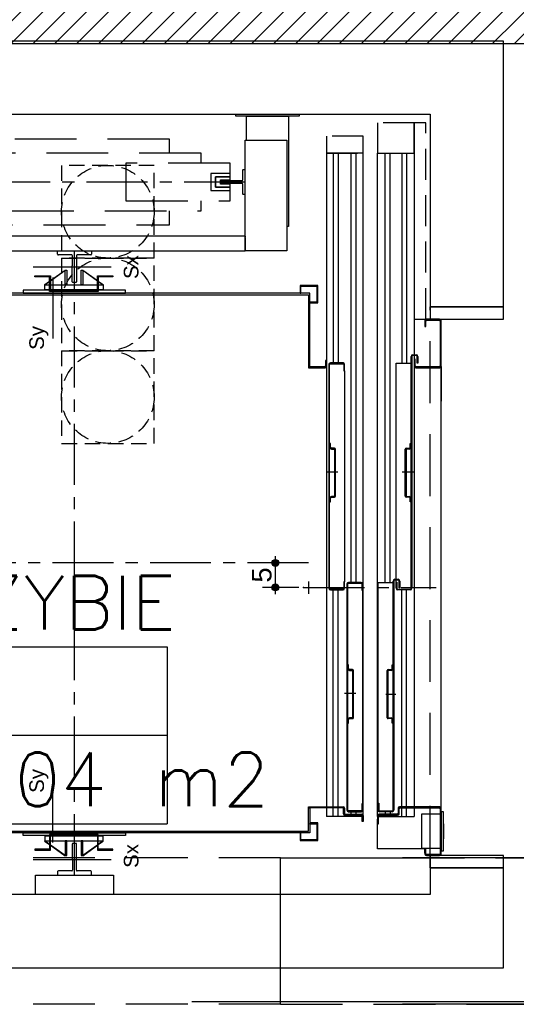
# Model space of a CAD drawing. Header units: inches. Extents: x 18486 to 24864, y 1480 to 5771.
# Tile 16 of 51: x 21797 to 21899, y 2924 to 3125. Entities that reach past the tile are written whole.
import ezdxf
from ezdxf.enums import TextEntityAlignment as Align

# ---------------------------------------------------------------- set-up
doc = ezdxf.new("R2010")
doc.units = ezdxf.units.IN
doc.header["$MEASUREMENT"] = 0
for name, pattern in [('CENTER', [20, 12.5, -2.5, 2.5, -2.5]), ('DASHED', [19.05, 12.7, -6.35]), ('HIDDEN', [9.525, 6.35, -3.175]), ('HIDDEN2', [4.7625, 3.175, -1.5875])]:
    doc.linetypes.add(name, pattern=pattern)
for name, color, linetype in [('_T sciany', 7, 'Continuous'), ('AA_PRZ_SCIANY_030', 7, 'Continuous'), ('AA_PRZERYWANE', 7, 'Continuous'), ('AA_WIDOK_005', 7, 'Continuous')]:
    doc.layers.add(name, color=color, linetype=linetype)
doc.styles.add('GENERATED_STYLE_17', font='arial.ttf')
doc.styles.add('GENERATED_STYLE_20', font='txt')
doc.styles.get("Standard").update_dxf_attribs({"font": 'txt', "bigfont": 'BIGFONT.SHX'})
doc.dimstyles.new('Dimstyle_10', dxfattribs={"dimtxt": 4, "dimasz": 2.66, "dimexe": 0.18, "dimexo": 1, "dimgap": 0.09, "dimtad": 1, "dimdec": 0, "dimzin": 0, "dimdsep": 46, "dimtxsty": 'GENERATED_STYLE_17', "dimblk": 'ARROWHEAD_11', "dimblk1": 'ARROWHEAD_11', "dimblk2": 'ARROWHEAD_11', "dimcen": 0.09, "dimclrd": 255, "dimclre": 255, "dimclrt": 255, "dimadec": 1, "dimazin": 0, "dimtfac": 1, "dimtdec": 4, "dimtmove": 0, "dimatfit": 3, "dimfxl": 0, "dimtolj": 1, "dimtzin": 0, "dimarcsym": 0})

# ---------------------------------------------------------------- blocks, each defined once
blk = doc.blocks.new('PODSZYBIE__161', base_point=(21787.81, 2987.78))
at = {"layer": '_T sciany', "color": 160, "linetype": 'Continuous'}
for p, q in [((21748.57, 2996.84), (21748.57, 2960.6)), ((21748.57, 2996.84), (21827.04, 2996.84)), ((21827.04, 2996.84), (21827.04, 2960.6)), ((21748.57, 2978.72), (21827.04, 2978.72)), ((21748.57, 2960.6), (21827.04, 2960.6))]:
    blk.add_line(p, q, dxfattribs=at)
at = {"color": 0}
for tag in ['floor_f', 'ROOM_NUMBER', 'ROOM_PERIM', 'ROOM_WALLS_SURF', 'ROOM_DOORS_SURF', 'ROOM_WINDS_SURF', 'ROOM_BASELEV', 'ROOM_HEIGHT', 'ROOM_NET_AREA', 'ROOM_REDUCED_AREA', 'ROOM_CALC_AREA', 'ROOM_VOLUME']:
    blk.add_attdef(tag, text='', height=200, dxfattribs=at).set_placement((21787.81, 2930.63), align=Align.BOTTOM_LEFT)
at = {"layer": '_T sciany', "color": 160}
for tag, p in [('ROOM_NAME', (21748.57, 3011.39)), ('ROOM_AREA', (21758.57, 2975.16))]:
    blk.add_attdef(tag, text='', height=11, dxfattribs=at).set_placement(p, align=Align.TOP_LEFT)
blk = doc.blocks.new('WALL_642', base_point=(22122.3, 3133.07))
at = {"layer": '_T sciany'}
h = blk.add_hatch(dxfattribs=at)
h.set_pattern_fill('ANSI31', color=5, style=0, pattern_type=2)
h.set_pattern_definition([(45, (0, 0), (-2.24506403, 2.24506403), [])])
h.paths.add_polyline_path([(21515.68, 3145.57), (21490.68, 3120.57), (21960.14, 3120.57), (21960.14, 3145.57)], flags=0)
at = {"layer": '_T sciany', "color": 5, "linetype": 'Continuous'}
blk.add_line((21490.68, 3120.57), (21960.14, 3120.57), dxfattribs=at)
blk = doc.blocks.new('*D468')
at = {"color": 255, "linetype": 'Continuous'}
for p, q in [((21848.52, 3014.05), (21846.6, 3014.05)), ((21849.22, 3014.75), (21849.22, 3015.45)), ((21855, 3014.05), (21849.92, 3014.05)), ((21849.22, 3009.75), (21849.22, 3013.35)), ((21848.52, 3009.05), (21846.6, 3009.05)), ((21849.22, 3007.65), (21849.22, 3008.35)), ((21854.01, 3009.05), (21849.92, 3009.05))]:
    blk.add_line(p, q, dxfattribs=at)
at = {"color": 255, "linetype": 'Continuous', "const_width": 0.7}
for points in [[(21848.87, 3014.05, 1), (21849.57, 3014.05, 1)], [(21848.87, 3009.05, 1), (21849.57, 3009.05, 1)]]:
    blk.add_lwpolyline(points, format="xyb", close=True, dxfattribs=at)
at = {"color": 255, "linetype": 'Continuous'}
for centre in [(21849.22, 3014.05), (21849.22, 3009.05)]:
    blk.add_circle(centre, 0.7, dxfattribs=at)
at = {"color": 255, "insert": (21844.42, 3010.03), "char_height": 4, "attachment_point": 1, "rotation": 90}
blk.add_mtext('\\A1;{\\fArial|b0|i0|c0|p34;\\C255;5}', dxfattribs=at)
blk = doc.blocks.new('ARROWHEAD_11')
at = {"color": 0, "linetype": 'Continuous'}
blk.add_line((0, 0), (-1, 0), dxfattribs=at)
at = {"color": 0, "linetype": 'Continuous', "const_width": 0.25}
blk.add_lwpolyline([(-0.125, 0, 1), (0.125, 0, 1)], format="xyb", close=True, dxfattribs=at)

msp = doc.modelspace()

# ---------------------------------------------------------------- linework, layer by layer
at = {"color": 150, "linetype": 'Continuous'}
for p, q in [((21896, 3121.05), (21786, 3121.05)), ((21896, 3066.55), (21896, 3121.05)), ((21786, 3106.05), (21881, 3106.05)), ((21841.1, 3105.65), (21841.1, 3106.05)), ((21841.1, 3106.05), (21854.1, 3106.05)), ((21854.1, 3105.65), (21841.1, 3105.65)), ((21843.3, 3100.75), (21843.3, 3105.65)), ((21843.3, 3105.65), (21851.9, 3105.65)), ((21851.9, 3105.65), (21851.9, 3083.05)), ((21854.1, 3106.05), (21854.1, 3105.65)), ((21881, 3106.05), (21881, 3066.55)), ((21843, 3078.05), (21843, 3100.75)), ((21843, 3100.75), (21851.6, 3100.75)), ((21851.6, 3100.75), (21851.6, 3078.05)), ((21859.7, 3098.05), (21859.7, 2962.05)), ((21867.2, 3098.05), (21859.7, 3098.05)), ((21861.1, 3098.05), (21861.1, 3055.05)), ((21862.1, 3098.05), (21862.1, 3055.05)), ((21864.8, 3010.05), (21864.8, 3098.05)), ((21865.8, 3010.05), (21865.8, 3098.05)), ((21867.2, 2962.05), (21867.2, 3098.05)), ((21870.2, 2962.05), (21870.2, 3098.05)), ((21870.2, 3098.05), (21877.7, 3098.05)), ((21871.75, 3010.05), (21871.75, 3098.05)), ((21872.75, 3010.05), (21872.75, 3098.05)), ((21875.15, 3098.05), (21875.15, 3055.04)), ((21876.15, 3098.05), (21876.15, 3055.04)), ((21877.7, 3098.05), (21877.7, 2962.05)), ((21842.5, 3094.55), (21842.5, 3092.5)), ((21842.9, 3094.65), (21842.6, 3094.65)), ((21843, 3089.75), (21843, 3094.55)), ((21838, 3092.3), (21838, 3092)), ((21842.4, 3092.4), (21838.1, 3092.4)), ((21838.1, 3091.9), (21842.4, 3091.9)), ((21842.5, 3091.8), (21842.5, 3089.75)), ((21842.6, 3089.65), (21842.9, 3089.65)), ((21851.9, 3083.05), (21851.6, 3083.05)), ((21843, 3081.05), (21729, 3081.05)), ((21843, 3081.05), (21843, 3080.9)), ((21843, 3080.8), (21843, 3078.05)), ((21729, 3078.05), (21843, 3078.05)), ((21804.5, 3078.05), (21811.5, 3078.05)), ((21804.55, 3077.34), (21804.55, 3078.05)), ((21807.45, 3077.19), (21804.7, 3077.19)), ((21807.6, 3075), (21807.6, 3077.04)), ((21808.4, 3077.05), (21808.4, 3075)), ((21811.35, 3077.2), (21808.55, 3077.2)), ((21811.5, 3078.05), (21811.5, 3077.35)), ((21851.6, 3078.05), (21843, 3078.05)), ((21799.5, 3074.74), (21804.5, 3074.74)), ((21804.5, 3074.74), (21810.5, 3074.74)), ((21807.55, 3074.95), (21807.6, 3075)), ((21807.55, 3071.7), (21807.55, 3074.95)), ((21808.4, 3075), (21808.45, 3074.95)), ((21808.45, 3074.95), (21808.45, 3071.7)), ((21810.5, 3074.74), (21815.5, 3074.74)), ((21799.9, 3072.7), (21799.9, 3072.9)), ((21799.9, 3072.9), (21802.9, 3072.9)), ((21802.9, 3072.7), (21799.9, 3072.7)), ((21802.9, 3072.9), (21803.1, 3072.9)), ((21802.9, 3069.7), (21802.9, 3072.9)), ((21802.9, 3072.9), (21802.9, 3072.7)), ((21803.1, 3071.92), (21806.09, 3074.06)), ((21806.1, 3074.04), (21803.1, 3071.89)), ((21803.1, 3072.9), (21803.1, 3069.9)), ((21803.57, 3072.56), (21803.57, 3067.56)), ((21806.07, 3074.05), (21806.42, 3074.05)), ((21806.07, 3071.05), (21806.07, 3074.05)), ((21806.09, 3074.06), (21806.1, 3074.04)), ((21806.42, 3074.05), (21806.42, 3071.05)), ((21809.37, 3074.05), (21809.72, 3074.05)), ((21809.37, 3071.05), (21809.37, 3074.05)), ((21809.69, 3074.04), (21809.7, 3074.06)), ((21812.7, 3071.89), (21809.69, 3074.04)), ((21809.7, 3074.06), (21812.7, 3071.92)), ((21809.72, 3074.05), (21809.72, 3071.05)), ((21812.7, 3072.9), (21812.9, 3072.9)), ((21812.7, 3069.9), (21812.7, 3072.9)), ((21812.9, 3072.9), (21812.9, 3069.7)), ((21812.9, 3072.7), (21812.9, 3072.9)), ((21812.9, 3072.9), (21815.9, 3072.9)), ((21815.9, 3072.7), (21812.9, 3072.7)), ((21815.9, 3072.9), (21815.9, 3072.7)), ((21801.89, 3071.06), (21802.9, 3071.78)), ((21801.9, 3071.04), (21801.89, 3071.06)), ((21802.9, 3071.75), (21801.9, 3071.04)), ((21801.9, 3070.05), (21801.9, 3071.05)), ((21801.9, 3071.05), (21802.9, 3071.05)), ((21803.1, 3071.05), (21812.7, 3071.05)), ((21806.42, 3071.05), (21806.07, 3071.05)), ((21808.3, 3071.55), (21807.7, 3071.55)), ((21809.72, 3071.05), (21809.37, 3071.05)), ((21812.9, 3071.78), (21813.9, 3071.06)), ((21813.89, 3071.04), (21812.9, 3071.75)), ((21812.9, 3071.05), (21813.9, 3071.05)), ((21813.9, 3071.06), (21813.89, 3071.04)), ((21813.9, 3071.05), (21813.9, 3070.05)), ((21857.9, 3070.95), (21854.3, 3070.95)), ((21854.3, 3070.95), (21854.3, 3069.35)), ((21854.45, 3069.35), (21854.45, 3070.8)), ((21854.45, 3070.8), (21857.75, 3070.8)), ((21857.75, 3070.8), (21857.75, 3067.5)), ((21857.9, 3067.35), (21857.9, 3070.95)), ((21856.3, 3069.35), (21786, 3069.35)), ((21786, 3069.05), (21856, 3069.05)), ((21797.5, 3069.95), (21797.5, 3069.35)), ((21818.5, 3069.95), (21797.5, 3069.95)), ((21797.5, 3069.35), (21818.5, 3069.35)), ((21802.9, 3070.05), (21801.9, 3070.05)), ((21812.9, 3069.7), (21802.9, 3069.7)), ((21812.7, 3070.05), (21803.1, 3070.05)), ((21803.1, 3069.95), (21812.7, 3069.95)), ((21803.1, 3069.9), (21812.7, 3069.9)), ((21813.9, 3070.05), (21812.9, 3070.05)), ((21818.5, 3069.35), (21818.5, 3069.95)), ((21854.3, 3069.35), (21854.45, 3069.35)), ((21856, 3069.05), (21856, 3054.25)), ((21856.3, 3054.25), (21856.3, 3069.35)), ((21803.57, 3067.56), (21803.57, 3060.06)), ((21857.75, 3067.5), (21856.3, 3067.5)), ((21856.3, 3067.5), (21856.3, 3067.35)), ((21856.3, 3067.35), (21857.9, 3067.35)), ((21881, 3066.55), (21896, 3066.55)), ((21896, 3066.55), (21881, 3066.55)), ((21881, 3066.55), (21881, 3064.05)), ((21896, 3064.05), (21896, 3066.55)), ((21879.9, 3063.75), (21879.9, 3062.55)), ((21879.9, 3062.55), (21880.1, 3062.55)), ((21880.1, 3062.55), (21880.1, 3063.65)), ((21882.9, 3064.05), (21880.2, 3064.05)), ((21880.3, 3063.85), (21882.8, 3063.85)), ((21881, 3064.05), (21896, 3064.05)), ((21883, 3063.65), (21883, 3054.45)), ((21883.2, 3054.35), (21883.2, 3063.75)), ((21877.05, 3008.85), (21877.05, 3056.39)), ((21877.2, 3056.39), (21877.2, 3008.85)), ((21877.4, 3056.74), (21878.1, 3056.74)), ((21878.1, 3056.59), (21877.4, 3056.59)), ((21878.3, 3054.99), (21878.3, 3056.39)), ((21878.45, 3056.39), (21878.45, 3054.99)), ((21856, 3054.25), (21856.3, 3054.25)), ((21859.3, 3054.25), (21856, 3054.25)), ((21856, 3054.25), (21856, 3054.05)), ((21859.7, 3055.55), (21859.5, 3055.55)), ((21859.5, 3055.55), (21859.5, 3054.45)), ((21859.7, 3054.35), (21859.7, 3055.55)), ((21860.2, 3054.75), (21860.2, 3008.85)), ((21860.35, 3008.85), (21860.35, 3054.75)), ((21863.1, 3055.05), (21860.5, 3055.05)), ((21860.5, 3054.9), (21863.1, 3054.9)), ((21863.25, 3054.75), (21863.25, 3053.45)), ((21863.4, 3053.45), (21863.4, 3054.75)), ((21874, 3010.13), (21874, 3055.04)), ((21874, 3055.04), (21877.05, 3055.04)), ((21877.9, 3055.85), (21877.7, 3055.85)), ((21877.7, 3055.85), (21877.7, 3054.35)), ((21877.9, 3054.45), (21877.9, 3055.85)), ((21882.8, 3054.25), (21878.1, 3054.25)), ((21878.45, 3054.99), (21878.3, 3054.99)), ((21883.2, 2963.75), (21883.2, 3054.35)), ((21883.2, 3054.35), (21883.2, 3047.21)), ((21856, 3054.05), (21859.4, 3054.05)), ((21863.25, 3053.45), (21863.4, 3053.45)), ((21863.4, 3053.45), (21863.4, 3010.19)), ((21878, 3054.05), (21882.9, 3054.05)), ((21860.5, 3038.52), (21860.35, 3038.52)), ((21860.35, 3038.52), (21860.35, 3037.76)), ((21860.5, 3037.76), (21860.5, 3038.52)), ((21876.9, 3037.76), (21876.9, 3038.52)), ((21876.9, 3038.52), (21877.05, 3038.52)), ((21877.05, 3038.52), (21877.05, 3037.76)), ((21861.32, 3037.56), (21860.7, 3037.56)), ((21860.7, 3037.41), (21861.32, 3037.41)), ((21861.37, 3037.36), (21861.37, 3032.64)), ((21861.52, 3032.64), (21861.52, 3037.36)), ((21875.87, 3032.64), (21875.87, 3037.36)), ((21876.02, 3037.36), (21876.02, 3032.64)), ((21876.07, 3037.56), (21876.7, 3037.56)), ((21876.7, 3037.41), (21876.07, 3037.41)), ((21862.03, 3032.67), (21859.81, 3032.67)), ((21861.37, 3032.64), (21861.37, 3027.72)), ((21861.52, 3027.72), (21861.52, 3032.64)), ((21877.57, 3032.67), (21875.25, 3032.67)), ((21875.87, 3027.72), (21875.87, 3032.64)), ((21876.02, 3032.64), (21876.02, 3027.72)), ((21860.35, 3027.32), (21860.35, 3026.56)), ((21860.35, 3026.56), (21860.5, 3026.56)), ((21860.5, 3026.56), (21860.5, 3027.32)), ((21861.32, 3027.67), (21860.7, 3027.67)), ((21860.7, 3027.52), (21861.32, 3027.52)), ((21876.07, 3027.67), (21876.7, 3027.67)), ((21876.7, 3027.52), (21876.07, 3027.52)), ((21876.9, 3026.56), (21876.9, 3027.32)), ((21877.05, 3026.56), (21876.9, 3026.56)), ((21877.05, 3027.32), (21877.05, 3026.56)), ((21856, 3010.25), (21856, 3007.73)), ((21863.4, 3010.19), (21863.25, 3010.19)), ((21863.25, 3010.19), (21863.25, 3008.85)), ((21863.4, 3008.85), (21863.4, 3010.19)), ((21866.8, 3010.05), (21864.2, 3010.05)), ((21864.2, 3009.9), (21866.8, 3009.9)), ((21870.3, 2964.78), (21870.3, 3010.05)), ((21870.3, 3010.05), (21873.5, 3010.05)), ((21873.35, 2963.35), (21873.35, 3010.35)), ((21873.5, 3010.35), (21873.5, 2963.35)), ((21873.7, 3010.7), (21874.4, 3010.7)), ((21874.4, 3010.55), (21873.7, 3010.55)), ((21874, 3008.85), (21874, 3010.13)), ((21874, 3010.13), (21874.15, 3010.13)), ((21874.15, 3010.13), (21874.15, 3008.85)), ((21874.6, 3008.95), (21874.6, 3010.35)), ((21874.75, 3010.35), (21874.75, 3008.95)), ((21863.1, 3008.7), (21860.5, 3008.7)), ((21860.5, 3008.55), (21863.1, 3008.55)), ((21861.1, 2962.05), (21861.1, 3008.55)), ((21862.1, 2962.05), (21862.1, 3008.55)), ((21863.9, 3009.75), (21863.9, 2963.35)), ((21864.05, 2963.35), (21864.05, 3009.75)), ((21866.95, 3009.75), (21866.95, 3008.45)), ((21866.95, 3008.45), (21867.1, 3008.45)), ((21867.1, 3008.45), (21867.1, 3009.75)), ((21867.1, 3008.44), (21867.1, 2964.69)), ((21874.3, 3008.7), (21876.9, 3008.7)), ((21876.9, 3008.55), (21874.3, 3008.55)), ((21874.75, 3008.95), (21874.6, 3008.95)), ((21875.15, 2962.05), (21875.15, 3008.55)), ((21876.15, 2962.05), (21876.15, 3008.55)), ((21864.2, 2993.14), (21864.05, 2993.14)), ((21864.05, 2993.14), (21864.05, 2992.38)), ((21864.2, 2992.38), (21864.2, 2993.14)), ((21865.02, 2992.18), (21864.4, 2992.18)), ((21864.4, 2992.03), (21865.02, 2992.03)), ((21865.07, 2991.98), (21865.07, 2987.26)), ((21865.22, 2987.26), (21865.22, 2991.98)), ((21872.17, 2987.26), (21872.17, 2991.98)), ((21872.32, 2991.98), (21872.32, 2987.26)), ((21872.37, 2992.18), (21873, 2992.18)), ((21873, 2992.03), (21872.37, 2992.03)), ((21873.2, 2992.38), (21873.2, 2993.14)), ((21873.2, 2993.14), (21873.35, 2993.14)), ((21873.35, 2993.14), (21873.35, 2992.38)), ((21865.73, 2987.29), (21863.41, 2987.29)), ((21865.07, 2987.26), (21865.07, 2982.33)), ((21865.22, 2982.33), (21865.22, 2987.26)), ((21873.92, 2987.05), (21871.9, 2987.05)), ((21872.17, 2982.33), (21872.17, 2987.26)), ((21872.32, 2987.26), (21872.32, 2982.33)), ((21864.05, 2981.93), (21864.05, 2981.18)), ((21864.2, 2981.18), (21864.2, 2981.93)), ((21865.02, 2982.28), (21864.4, 2982.28)), ((21864.4, 2982.13), (21865.02, 2982.13)), ((21872.37, 2982.28), (21873, 2982.28)), ((21873, 2982.13), (21872.37, 2982.13)), ((21873.2, 2981.18), (21873.2, 2981.93)), ((21873.35, 2981.93), (21873.35, 2981.18)), ((21864.05, 2981.18), (21864.2, 2981.18)), ((21873.35, 2981.18), (21873.2, 2981.18)), ((21803.57, 2961.77), (21803.57, 2969.27)), ((21856, 2964.05), (21863.1, 2964.05)), ((21856, 2963.85), (21856, 2964.05)), ((21863, 2963.85), (21856, 2963.85)), ((21856, 2959.05), (21856, 2963.85)), ((21856, 2963.85), (21856.3, 2963.85)), ((21856.3, 2963.85), (21856.3, 2958.75)), ((21863.2, 2962.65), (21863.2, 2963.65)), ((21863.4, 2963.75), (21863.4, 2962.75)), ((21867.1, 2964.69), (21866.95, 2964.69)), ((21866.95, 2964.69), (21866.95, 2963.35)), ((21867.1, 2963.35), (21867.1, 2964.69)), ((21870.3, 2963.35), (21870.3, 2964.78)), ((21870.3, 2964.78), (21870.45, 2964.78)), ((21870.45, 2964.78), (21870.45, 2963.35)), ((21874.4, 2963.75), (21874.4, 2962.75)), ((21874.6, 2962.65), (21874.6, 2963.65)), ((21882.9, 2964.05), (21874.7, 2964.05)), ((21874.8, 2963.85), (21882.8, 2963.85)), ((21883, 2963.65), (21883, 2954.45)), ((21883.2, 2954.35), (21883.2, 2963.75)), ((21803.57, 2956.77), (21803.57, 2961.77)), ((21867.2, 2962.05), (21859.7, 2962.05)), ((21866.8, 2962.35), (21863.5, 2962.35)), ((21863.6, 2962.55), (21866.9, 2962.55)), ((21866.8, 2963.2), (21864.2, 2963.2)), ((21864.2, 2963.05), (21866.8, 2963.05)), ((21864.8, 2962.05), (21864.8, 2963.05)), ((21865.8, 2962.05), (21865.8, 2963.05)), ((21867, 2961.05), (21867, 2962.15)), ((21867.2, 2962.25), (21867.2, 2961.05)), ((21870.15, 2955.45), (21870.15, 2961.55)), ((21870.2, 2962.25), (21870.2, 2960.55)), ((21870.2, 2962.05), (21877.7, 2962.05)), ((21870.4, 2960.55), (21870.4, 2962.15)), ((21874.2, 2962.55), (21870.5, 2962.55)), ((21870.6, 2963.2), (21873.2, 2963.2)), ((21873.2, 2963.05), (21870.6, 2963.05)), ((21870.6, 2962.35), (21874.3, 2962.35)), ((21871.75, 2963.05), (21871.75, 2962.05)), ((21872.75, 2963.05), (21872.75, 2962.05)), ((21882.9, 2962.55), (21879.2, 2962.55)), ((21879.2, 2962.55), (21879.2, 2955.55)), ((21883.7, 2963.05), (21883.2, 2963.05)), ((21883.2, 2963.05), (21883.2, 2955.05)), ((21883.7, 2955.05), (21883.7, 2963.05)), ((21856.3, 2960.75), (21856.3, 2960.6)), ((21857.9, 2960.75), (21856.3, 2960.75)), ((21856.3, 2960.6), (21857.75, 2960.6)), ((21857.75, 2960.6), (21857.75, 2957.3)), ((21857.9, 2957.15), (21857.9, 2960.75)), ((21867.2, 2961.05), (21867, 2961.05)), ((21870.2, 2960.55), (21870.4, 2960.55)), ((21883.72, 2960.6), (21883.7, 2960.6)), ((21883.7, 2960.6), (21883.7, 2957.5)), ((21883.72, 2957.5), (21883.72, 2960.6)), ((21786, 2959.05), (21856, 2959.05)), ((21856.3, 2958.75), (21786, 2958.75)), ((21797.5, 2958.15), (21797.5, 2958.75)), ((21797.5, 2958.75), (21818.5, 2958.75)), ((21818.5, 2958.15), (21797.5, 2958.15)), ((21802.9, 2958.05), (21801.9, 2958.05)), ((21801.9, 2958.05), (21801.9, 2957.05)), ((21802.9, 2958.4), (21802.9, 2955.2)), ((21812.9, 2958.4), (21802.9, 2958.4)), ((21803.1, 2955.2), (21803.1, 2958.2)), ((21803.1, 2958.2), (21812.7, 2958.2)), ((21803.1, 2958.15), (21812.7, 2958.15)), ((21812.7, 2958.05), (21803.1, 2958.05)), ((21812.7, 2958.2), (21812.7, 2955.2)), ((21812.9, 2955.2), (21812.9, 2958.4)), ((21813.9, 2958.05), (21812.9, 2958.05)), ((21813.9, 2957.05), (21813.9, 2958.05)), ((21818.5, 2958.75), (21818.5, 2958.15)), ((21854.45, 2958.75), (21854.3, 2958.75)), ((21854.3, 2958.75), (21854.3, 2957.15)), ((21854.45, 2957.3), (21854.45, 2958.75)), ((21857.75, 2957.3), (21854.45, 2957.3)), ((21883.7, 2957.5), (21883.72, 2957.5)), ((21802.9, 2955.4), (21799.9, 2955.4)), ((21799.9, 2955.4), (21799.9, 2955.2)), ((21801.9, 2957.06), (21801.89, 2957.04)), ((21801.89, 2957.04), (21802.9, 2956.32)), ((21802.9, 2956.35), (21801.9, 2957.06)), ((21801.9, 2957.05), (21802.9, 2957.05)), ((21802.9, 2955.2), (21802.9, 2955.4)), ((21803.1, 2957.05), (21812.7, 2957.05)), ((21806.1, 2954.06), (21803.1, 2956.21)), ((21803.1, 2956.18), (21806.09, 2954.04)), ((21806.42, 2957.05), (21806.07, 2957.05)), ((21806.07, 2957.05), (21806.07, 2954.05)), ((21806.42, 2954.05), (21806.42, 2957.05)), ((21807.55, 2956.4), (21807.55, 2953.15)), ((21808.3, 2956.55), (21807.7, 2956.55)), ((21808.45, 2953.15), (21808.45, 2956.4)), ((21809.72, 2957.05), (21809.37, 2957.05)), ((21809.37, 2957.05), (21809.37, 2954.05)), ((21812.7, 2956.21), (21809.69, 2954.06)), ((21809.7, 2954.04), (21812.7, 2956.18)), ((21809.72, 2954.05), (21809.72, 2957.05)), ((21813.89, 2957.06), (21812.9, 2956.35)), ((21812.9, 2957.05), (21813.9, 2957.05)), ((21812.9, 2956.32), (21813.9, 2957.04)), ((21815.9, 2955.4), (21812.9, 2955.4)), ((21812.9, 2955.4), (21812.9, 2955.2)), ((21813.9, 2957.04), (21813.89, 2957.06)), ((21815.9, 2955.2), (21815.9, 2955.4)), ((21854.3, 2957.15), (21857.9, 2957.15)), ((21879.85, 2955.45), (21870.15, 2955.45)), ((21879.2, 2955.55), (21882.9, 2955.55)), ((21879.85, 2954.55), (21879.85, 2955.45)), ((21880.1, 2955.45), (21879.9, 2955.45)), ((21879.9, 2955.45), (21879.9, 2954.35)), ((21880.1, 2954.45), (21880.1, 2955.45)), ((21799.5, 2953.25), (21804.5, 2953.25)), ((21799.9, 2955.2), (21802.9, 2955.2)), ((21802.9, 2955.2), (21803.1, 2955.2)), ((21804.5, 2953.25), (21810.5, 2953.25)), ((21806.07, 2954.05), (21806.42, 2954.05)), ((21806.09, 2954.04), (21806.1, 2954.06)), ((21809.37, 2954.05), (21809.72, 2954.05)), ((21809.69, 2954.06), (21809.7, 2954.04)), ((21810.5, 2953.25), (21815.5, 2953.25)), ((21812.7, 2955.2), (21812.9, 2955.2)), ((21812.9, 2955.2), (21815.9, 2955.2)), ((21880.2, 2954.05), (21882.9, 2954.05)), ((21882.8, 2954.25), (21880.3, 2954.25)), ((21896, 2954.05), (21881, 2954.05)), ((21881, 2954.05), (21881, 2951.55)), ((21883.2, 2955.05), (21883.7, 2955.05)), ((21896, 2951.55), (21896, 2954.05)), ((21807.55, 2953.15), (21807.6, 2953.1)), ((21807.6, 2953.1), (21807.6, 2951.07)), ((21808.4, 2953.1), (21808.45, 2953.15)), ((21808.4, 2951.05), (21808.4, 2953.1)), ((21896, 2951.55), (21881, 2951.55)), ((21881, 2951.55), (21881, 2946.05)), ((21881, 2951.55), (21896, 2951.55)), ((21896, 2931.05), (21896, 2951.55)), ((21800, 2946.05), (21800, 2950.05)), ((21800, 2950.05), (21816, 2950.05)), ((21804.5, 2950.05), (21811.5, 2950.05)), ((21804.55, 2950.77), (21804.55, 2950.05)), ((21807.45, 2950.92), (21804.7, 2950.92)), ((21811.35, 2950.9), (21808.55, 2950.9)), ((21811.5, 2950.05), (21811.5, 2950.75)), ((21816, 2950.05), (21816, 2946.05)), ((21881, 2946.05), (21786, 2946.05)), ((21816, 2946.05), (21800, 2946.05)), ((21786, 2931.05), (21896, 2931.05))]:
    msp.add_line(p, q, dxfattribs=at)
at = {"color": 150, "linetype": 'HIDDEN'}
for p, q in [((21877.7, 3104.25), (21870.2, 3104.25)), ((21870.2, 3104.25), (21870.2, 3098.05)), ((21877.7, 3098.05), (21877.7, 3104.25)), ((21880.1, 3104.25), (21877.7, 3104.25)), ((21877.7, 3104.25), (21877.7, 3064.05)), ((21880.1, 3064.05), (21880.1, 3104.25)), ((21867.2, 3101.55), (21859.7, 3101.55)), ((21859.7, 3101.55), (21859.7, 3098.05)), ((21867.2, 3098.05), (21867.2, 3101.55)), ((21859.7, 3098.05), (21867.2, 3098.05)), ((21870.2, 3098.05), (21877.7, 3098.05)), ((21877.7, 3064.05), (21880.1, 3064.05))]:
    msp.add_line(p, q, dxfattribs=at)
at = {"color": 150, "linetype": 'DASHED'}
for p, q in [((21827.5, 3100.95), (21744.5, 3100.95)), ((21827.5, 3098.05), (21827.5, 3100.95)), ((21834, 3098.05), (21738, 3098.05)), ((21834, 3096), (21834, 3098.05)), ((21839.95, 3096), (21818.55, 3096)), ((21818.55, 3096), (21818.55, 3088.3)), ((21839.95, 3092.6), (21839.95, 3096)), ((21835.95, 3093.9), (21835.95, 3090.4)), ((21839.95, 3093.9), (21835.95, 3093.9)), ((21836.95, 3093.2), (21836.95, 3091.1)), ((21839.95, 3093.2), (21836.95, 3093.2)), ((21836.95, 3091.1), (21836.95, 3093.2)), ((21836.95, 3093.2), (21839.95, 3093.2)), ((21837.95, 3091.7), (21837.95, 3092.6)), ((21837.95, 3092.6), (21839.95, 3092.6)), ((21836.95, 3091.1), (21839.95, 3091.1)), ((21839.95, 3091.1), (21836.95, 3091.1)), ((21839.95, 3091.7), (21837.95, 3091.7)), ((21839.95, 3088.3), (21839.95, 3091.7)), ((21835.95, 3090.4), (21839.95, 3090.4)), ((21818.55, 3088.3), (21839.95, 3088.3)), ((21834, 3086.25), (21834, 3088.3)), ((21738, 3086.25), (21834, 3086.25)), ((21827.5, 3083.35), (21827.5, 3086.25)), ((21744.5, 3083.35), (21827.5, 3083.35)), ((21881, 2951.55), (21881, 3066.55))]:
    msp.add_line(p, q, dxfattribs=at)
at = {"color": 150, "linetype": 'CENTER'}
for p, q in [((21843, 3092.15), (21729, 3092.15)), ((21808, 2950.05), (21808, 3078.05)), ((21856, 3014.05), (21716, 3014.05)), ((21855.01, 3009.05), (21882.2, 3009.05))]:
    msp.add_line(p, q, dxfattribs=at)
at = {"color": 150, "linetype": 'Continuous'}
for centre, radius, start, end in [((21842.6, 3094.55), 0.1, 90, 180), ((21842.9, 3094.55), 0.1, 0, 90), ((21838.1, 3092.3), 0.1, 90, 180), ((21838.1, 3092), 0.1, 180, 270), ((21842.4, 3092.5), 0.1, 270, 0), ((21842.4, 3091.8), 0.1, 0, 90), ((21842.6, 3089.75), 0.1, 180, 270), ((21842.9, 3089.75), 0.1, 270, 0), ((21804.7, 3077.34), 0.15, 180, 270), ((21807.45, 3077.04), 0.15, 0, 90), ((21808.55, 3077.05), 0.15, 90, 180), ((21811.35, 3077.35), 0.15, 270, 0), ((21807.7, 3071.7), 0.15, 180, 270), ((21808.3, 3071.7), 0.15, 270, 0), ((21880.2, 3063.75), 0.3, 90, 180), ((21880.3, 3063.65), 0.2, 90, 180), ((21882.8, 3063.65), 0.2, 0, 90), ((21882.9, 3063.75), 0.3, 0, 90), ((21877.4, 3056.39), 0.35, 90, 180), ((21877.4, 3056.39), 0.2, 90, 180), ((21878.1, 3056.39), 0.35, 0, 90), ((21878.1, 3056.39), 0.2, 0, 90), ((21859.3, 3054.45), 0.2, 270, 0), ((21859.4, 3054.35), 0.3, 270, 0), ((21860.5, 3054.75), 0.3, 90, 180), ((21860.5, 3054.75), 0.15, 90, 180), ((21863.1, 3054.75), 0.3, 0, 90), ((21863.1, 3054.75), 0.15, 0, 90), ((21878, 3054.35), 0.3, 180, 270), ((21878.1, 3054.45), 0.2, 180, 270), ((21882.8, 3054.45), 0.2, 270, 0), ((21882.9, 3054.35), 0.3, 270, 0), ((21860.7, 3037.76), 0.35, 180, 270), ((21860.7, 3037.76), 0.2, 180, 270), ((21861.32, 3037.36), 0.2, 0, 90), ((21861.32, 3037.36), 0.05, 0, 90), ((21876.07, 3037.36), 0.2, 90, 180), ((21876.07, 3037.36), 0.05, 90, 180), ((21876.7, 3037.76), 0.2, 270, 0), ((21876.7, 3037.76), 0.35, 270, 0), ((21860.7, 3027.32), 0.35, 90, 180), ((21860.7, 3027.32), 0.2, 90, 180), ((21861.32, 3027.72), 0.2, 270, 0), ((21861.32, 3027.72), 0.05, 270, 0), ((21876.07, 3027.72), 0.2, 180, 270), ((21876.07, 3027.72), 0.05, 180, 270), ((21876.7, 3027.32), 0.35, 0, 90), ((21876.7, 3027.32), 0.2, 0, 90), ((21864.2, 3009.75), 0.3, 90, 180), ((21864.2, 3009.75), 0.15, 90, 180), ((21866.8, 3009.75), 0.3, 0, 90), ((21866.8, 3009.75), 0.15, 0, 90), ((21873.7, 3010.35), 0.35, 90, 180), ((21873.7, 3010.35), 0.2, 90, 180), ((21874.4, 3010.35), 0.35, 0, 90), ((21874.4, 3010.35), 0.2, 0, 90), ((21860.5, 3008.85), 0.3, 180, 270), ((21860.5, 3008.85), 0.15, 180, 270), ((21863.1, 3008.85), 0.3, 270, 0), ((21863.1, 3008.85), 0.15, 270, 0), ((21874.3, 3008.85), 0.3, 180, 270), ((21874.3, 3008.85), 0.15, 180, 270), ((21876.9, 3008.85), 0.15, 270, 0), ((21876.9, 3008.85), 0.3, 270, 0), ((21864.4, 2992.38), 0.35, 180, 270), ((21864.4, 2992.38), 0.2, 180, 270), ((21865.02, 2991.98), 0.2, 0, 90), ((21865.02, 2991.98), 0.05, 0, 90), ((21872.37, 2991.98), 0.2, 90, 180), ((21872.37, 2991.98), 0.05, 90, 180), ((21873, 2992.38), 0.2, 270, 0), ((21873, 2992.38), 0.35, 270, 0), ((21864.4, 2981.93), 0.35, 90, 180), ((21864.4, 2981.93), 0.2, 90, 180), ((21865.02, 2982.33), 0.2, 270, 0), ((21865.02, 2982.33), 0.05, 270, 0), ((21872.37, 2982.33), 0.2, 180, 270), ((21872.37, 2982.33), 0.05, 180, 270), ((21873, 2981.93), 0.35, 0, 90), ((21873, 2981.93), 0.2, 0, 90), ((21863, 2963.65), 0.2, 0, 90), ((21863.1, 2963.75), 0.3, 0, 90), ((21864.2, 2963.35), 0.3, 180, 270), ((21864.2, 2963.35), 0.15, 180, 270), ((21866.8, 2963.35), 0.3, 270, 0), ((21866.8, 2963.35), 0.15, 270, 0), ((21870.6, 2963.35), 0.3, 180, 270), ((21870.6, 2963.35), 0.15, 180, 270), ((21873.2, 2963.35), 0.3, 270, 0), ((21873.2, 2963.35), 0.15, 270, 0), ((21874.7, 2963.75), 0.3, 90, 180), ((21874.8, 2963.65), 0.2, 90, 180), ((21882.8, 2963.65), 0.2, 0, 90), ((21882.9, 2963.75), 0.3, 0, 90), ((21863.5, 2962.65), 0.3, 180, 270), ((21863.6, 2962.75), 0.2, 180, 270), ((21866.8, 2962.15), 0.2, 0, 90), ((21866.9, 2962.25), 0.3, 0, 90), ((21870.5, 2962.25), 0.3, 90, 180), ((21870.6, 2962.15), 0.2, 90, 180), ((21874.2, 2962.75), 0.2, 270, 0), ((21874.3, 2962.65), 0.3, 270, 0), ((21807.7, 2956.4), 0.15, 90, 180), ((21808.3, 2956.4), 0.15, 0, 90), ((21880.2, 2954.35), 0.3, 180, 270), ((21880.3, 2954.45), 0.2, 180, 270), ((21882.8, 2954.45), 0.2, 270, 0), ((21882.9, 2954.35), 0.3, 270, 0), ((21804.7, 2950.77), 0.15, 90, 180), ((21807.45, 2951.07), 0.15, 270, 0), ((21808.55, 2951.05), 0.15, 180, 270), ((21811.35, 2950.75), 0.15, 0, 90)]:
    msp.add_arc(centre, radius, start, end, dxfattribs=at)
at = {"color": 255}
for p in [(21882.9, 3054.05), (21855.01, 3009.05), (21882.9, 2964.05), (21856, 2960.55)]:
    msp.add_point(p, dxfattribs=at)
at = {"layer": '_T sciany', "color": 150, "linetype": 'Continuous'}
msp.add_line((21832.1, 2924.17), (21930.16, 2924.17), dxfattribs=at)
at = {"layer": 'AA_PRZ_SCIANY_030', "color": 252, "linetype": 'Continuous'}
for p, q in [((21850.3, 2923.57), (21850.3, 2953.57)), ((21850.3, 2953.57), (21875.3, 2953.57)), ((21978.3, 2953.57), (21875.3, 2953.57)), ((21993.3, 2923.57), (21875.3, 2923.57))]:
    msp.add_line(p, q, dxfattribs=at)
at = {"layer": 'AA_PRZERYWANE', "color": 252, "linetype": 'DASHED'}
for p, q in [((21850.3, 2953.57), (21200.3, 2953.57)), ((21875.3, 2953.57), (22122.3, 2953.57)), ((21850.3, 2923.57), (21200.3, 2923.57)), ((21850.3, 2923.57), (22122.3, 2923.57))]:
    msp.add_line(p, q, dxfattribs=at)
at = {"layer": 'AA_WIDOK_005', "color": 252, "linetype": 'HIDDEN2'}
for p, q in [((21824.35, 3095.57), (21805.35, 3095.57)), ((21805.35, 3095.57), (21805.35, 3076.57)), ((21824.35, 3076.57), (21824.35, 3095.57)), ((21805.35, 3076.57), (21824.35, 3076.57)), ((21824.35, 3076.57), (21805.35, 3076.57)), ((21805.35, 3076.57), (21805.35, 3057.57)), ((21824.35, 3057.57), (21824.35, 3076.57)), ((21805.35, 3057.57), (21824.35, 3057.57)), ((21824.35, 3057.57), (21805.35, 3057.57)), ((21805.35, 3057.57), (21805.35, 3038.57)), ((21824.35, 3038.57), (21824.35, 3057.57)), ((21805.35, 3038.57), (21824.35, 3038.57))]:
    msp.add_line(p, q, dxfattribs=at)
for centre in [(21814.85, 3086.07), (21814.85, 3067.07), (21814.85, 3048.07)]:
    msp.add_circle(centre, 9.5, dxfattribs=at)

# ---------------------------------------------------------------- block references
at = {"layer": '_T sciany', "color": 5}
msp.add_blockref('WALL_642', (22122.3, 3133.07), dxfattribs=at)
at = {"layer": '_T sciany', "color": 254, "linetype": 'Continuous'}
ref = msp.add_blockref('PODSZYBIE__161', (21787.81, 2987.78), dxfattribs=at)
ref.add_attrib('ROOM_NAME', 'PODSZYBIE', dxfattribs={"color": 160, "linetype": 'Continuous', "height": 11}).set_placement((21748.57, 3011.39), align=Align.TOP_LEFT)
ref.add_attrib('ROOM_AREA', 'A: 3,04 m2', dxfattribs={"color": 160, "linetype": 'Continuous', "height": 11}).set_placement((21758.57, 2975.16), align=Align.TOP_LEFT)

# ---------------------------------------------------------------- texts
at = {"color": 2, "char_height": 3, "attachment_point": 7, "rotation": 90, "style": 'GENERATED_STYLE_20'}
for s, insert in [('\\A1;{\\fArial Europa Srodkowa|b0|i0|c0|p34;Sx}', (21821.17, 3072.27)), ('\\A1;{\\fArial Europa Srodkowa|b0|i0|c0|p34;Sy}', (21802.65, 3057.74)), ('\\A1;{\\fArial Europa Srodkowa|b0|i0|c0|p34;Sy}', (21802.65, 2966.92)), ('\\A1;{\\fArial Europa Srodkowa|b0|i0|c0|p34;Sx}', (21821.17, 2951.54))]:
    msp.add_mtext(s, dxfattribs=dict(at, insert=insert))

# ---------------------------------------------------------------- dimensions: what is measured, and where the dimension line sits
at = {"color": 255, "linetype": 'Continuous'}
dim = msp.add_linear_dim(base=(21849.22, 3014.05), p1=(21855.01, 3009.05), p2=(21856, 3014.05), angle=90, dimstyle='Dimstyle_10', dxfattribs=at)
dim.commit()
dim.dimension.update_dxf_attribs({"geometry": '*D468', "text_midpoint": (21846.42, 3011.55)})

doc.saveas('drawing.dxf')
